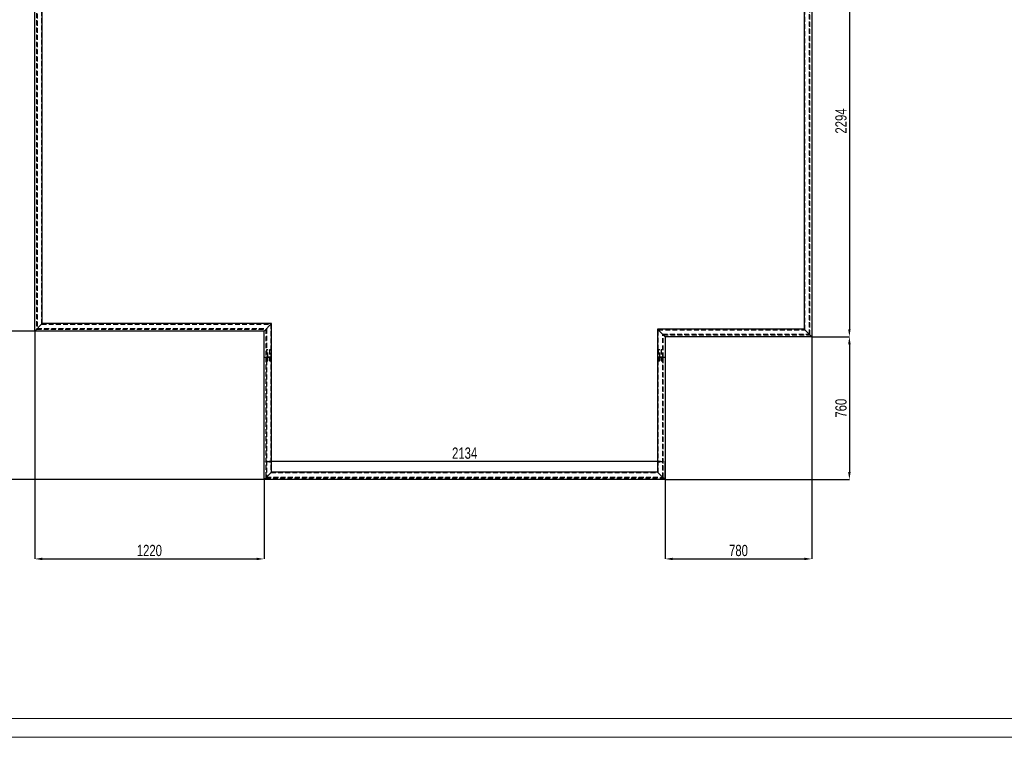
# Model space of a CAD drawing. Header units: millimetres. Extents: x 0 to 841, y 0 to 594.
# Tile 2 of 6: x 137 to 399, y 0 to 191. Entities that reach past the tile are written whole.
import ezdxf

# ---------------------------------------------------------------- set-up
doc = ezdxf.new("R2010")
doc.units = ezdxf.units.MM
doc.header["$PDSIZE"] = -1
doc.linetypes.add('HIDDEN', pattern=[1.905, 1.27, -0.635])
doc.layers.add('COTES', color=1, linetype='Continuous')
doc.layers.add('TRAIT-TIRET', color=2, linetype='HIDDEN')
doc.layers.add('TRAIT-FORT', color=4, linetype='Continuous', lineweight=25)
doc.styles.add('SLDTEXTSTYLE0', font='TXT', dxfattribs={"width": 0.75})
doc.dimstyles.new('SLDDIMSTYLE1', dxfattribs={"dimtxt": 3, "dimasz": 2, "dimexe": 0, "dimexo": 0.0625, "dimgap": 0.75, "dimtad": 1, "dimdec": 0, "dimlfac": 20, "dimrnd": 1e-09, "dimzin": 12, "dimdsep": 46, "dimtxsty": 'SLDTEXTSTYLE0', "dimsah": 1, "dimcen": 0.09, "dimadec": 0, "dimazin": 3, "dimtfac": 1, "dimtdec": 0, "dimtofl": 0, "dimtmove": 0, "dimatfit": 3, "dimfxl": 1, "dimfrac": 2, "dimtolj": 1, "dimtzin": 12, "dimarcsym": 0})

# ---------------------------------------------------------------- blocks, each defined once
blk = doc.blocks.new('_D_8')
at = {"layer": 'COTES', "color": 0, "lineweight": -2, "transparency": 16777216}
for p, q in [((154.87, 277.22), (119.44, 277.22)), ((119.44, 275.22), (119.44, 70.52)), ((202.37, 68.52), (119.44, 68.52))]:
    blk.add_line(p, q, dxfattribs=at)
at = {"layer": 'COTES', "color": 0, "transparency": 16777216}
for points in [[(119.1, 275.22), (119.77, 275.22), (119.44, 277.22)], [(119.1, 70.52), (119.77, 70.52), (119.44, 68.52)]]:
    blk.add_solid(points, dxfattribs=at)
at = {"layer": 'Defpoints', "color": 0, "transparency": 16777216}
for p in [(154.94, 277.22), (119.44, 68.52), (202.44, 68.52)]:
    blk.add_point(p, dxfattribs=at)
at = {"layer": 'COTES', "color": 0, "transparency": 16777216, "insert": (115.69, 172.87), "char_height": 3, "attachment_point": 2, "rotation": 90, "style": 'SLDTEXTSTYLE0'}
blk.add_mtext('\\A1;4174', dxfattribs=at)
blk = doc.blocks.new('_D_9')
at = {"layer": 'COTES', "color": 0, "lineweight": -2, "transparency": 16777216}
for p, q in [((141.37, 219.72), (131.44, 219.72)), ((131.44, 110.02), (131.44, 217.72)), ((141.37, 108.02), (131.44, 108.02))]:
    blk.add_line(p, q, dxfattribs=at)
at = {"layer": 'COTES', "color": 0, "transparency": 16777216}
for points in [[(131.1, 217.72), (131.77, 217.72), (131.44, 219.72)], [(131.1, 110.02), (131.77, 110.02), (131.44, 108.02)]]:
    blk.add_solid(points, dxfattribs=at)
at = {"layer": 'Defpoints', "color": 0, "transparency": 16777216}
for p in [(131.44, 219.72), (141.44, 219.72), (141.44, 108.02)]:
    blk.add_point(p, dxfattribs=at)
at = {"layer": 'COTES', "color": 0, "transparency": 16777216, "insert": (127.69, 163.87), "char_height": 3, "attachment_point": 2, "rotation": 90, "style": 'SLDTEXTSTYLE0'}
blk.add_mtext('\\A1;2234', dxfattribs=at)
blk = doc.blocks.new('_D_10')
at = {"layer": 'COTES', "color": 0, "lineweight": -2, "transparency": 16777216}
for p, q in [((141.37, 108.02), (131.44, 108.02)), ((131.44, 106.02), (131.44, 70.52)), ((202.37, 68.52), (131.44, 68.52))]:
    blk.add_line(p, q, dxfattribs=at)
at = {"layer": 'COTES', "color": 0, "transparency": 16777216}
for points in [[(131.1, 106.02), (131.77, 106.02), (131.44, 108.02)], [(131.1, 70.52), (131.77, 70.52), (131.44, 68.52)]]:
    blk.add_solid(points, dxfattribs=at)
at = {"layer": 'Defpoints', "color": 0, "transparency": 16777216}
for p in [(141.44, 108.02), (131.44, 68.52), (202.44, 68.52)]:
    blk.add_point(p, dxfattribs=at)
at = {"layer": 'COTES', "color": 0, "transparency": 16777216, "insert": (127.69, 88.27), "char_height": 3, "attachment_point": 2, "rotation": 90, "style": 'SLDTEXTSTYLE0'}
blk.add_mtext('\\A1;790', dxfattribs=at)
blk = doc.blocks.new('_D_11')
at = {"layer": 'COTES', "color": 0, "lineweight": -2, "transparency": 16777216}
for p, q in [((348.2, 106.52), (358.14, 106.52)), ((358.14, 104.52), (358.14, 70.52)), ((309.2, 68.52), (358.14, 68.52))]:
    blk.add_line(p, q, dxfattribs=at)
at = {"layer": 'COTES', "color": 0, "transparency": 16777216}
for points in [[(357.8, 104.52), (358.47, 104.52), (358.14, 106.52)], [(357.8, 70.52), (358.47, 70.52), (358.14, 68.52)]]:
    blk.add_solid(points, dxfattribs=at)
at = {"layer": 'Defpoints', "color": 0, "transparency": 16777216}
for p in [(348.14, 106.52), (309.14, 68.52), (358.14, 68.52)]:
    blk.add_point(p, dxfattribs=at)
at = {"layer": 'COTES', "color": 0, "transparency": 16777216, "insert": (354.39, 87.52), "char_height": 3, "attachment_point": 2, "rotation": 90, "style": 'SLDTEXTSTYLE0'}
blk.add_mtext('\\A1;760', dxfattribs=at)
blk = doc.blocks.new('_D_12')
at = {"layer": 'COTES', "color": 0, "lineweight": -2, "transparency": 16777216}
for p, q in [((348.2, 221.22), (358.14, 221.22)), ((358.14, 219.22), (358.14, 108.52)), ((348.2, 106.52), (358.14, 106.52))]:
    blk.add_line(p, q, dxfattribs=at)
at = {"layer": 'COTES', "color": 0, "transparency": 16777216}
for points in [[(357.8, 219.22), (358.47, 219.22), (358.14, 221.22)], [(357.8, 108.52), (358.47, 108.52), (358.14, 106.52)]]:
    blk.add_solid(points, dxfattribs=at)
at = {"layer": 'Defpoints', "color": 0, "transparency": 16777216}
for p in [(348.14, 221.22), (348.14, 106.52), (358.14, 106.52)]:
    blk.add_point(p, dxfattribs=at)
at = {"layer": 'COTES', "color": 0, "transparency": 16777216, "insert": (354.39, 163.87), "char_height": 3, "attachment_point": 2, "rotation": 90, "style": 'SLDTEXTSTYLE0'}
blk.add_mtext('\\A1;2294', dxfattribs=at)
blk = doc.blocks.new('_D_15')
at = {"layer": 'COTES', "color": 0, "lineweight": -2, "transparency": 16777216}
for p, q in [((141.44, 107.96), (141.44, 47.43)), ((202.44, 68.46), (202.44, 47.43)), ((143.44, 47.43), (200.44, 47.43))]:
    blk.add_line(p, q, dxfattribs=at)
at = {"layer": 'COTES', "color": 0, "transparency": 16777216}
for points in [[(143.44, 47.76), (143.44, 47.1), (141.44, 47.43)], [(200.44, 47.76), (200.44, 47.1), (202.44, 47.43)]]:
    blk.add_solid(points, dxfattribs=at)
at = {"layer": 'Defpoints', "color": 0, "transparency": 16777216}
for p in [(141.44, 108.02), (202.44, 68.52), (202.44, 47.43)]:
    blk.add_point(p, dxfattribs=at)
at = {"layer": 'COTES', "color": 0, "transparency": 16777216, "insert": (171.94, 51.18), "char_height": 3, "attachment_point": 2, "style": 'SLDTEXTSTYLE0'}
blk.add_mtext('\\A1;1220', dxfattribs=at)
blk = doc.blocks.new('_D_16')
at = {"layer": 'COTES', "color": 0, "lineweight": -2, "transparency": 16777216}
for p, q in [((202.44, 68.58), (202.44, 73.31)), ((307.14, 73.31), (204.44, 73.31)), ((309.14, 68.58), (309.14, 73.31))]:
    blk.add_line(p, q, dxfattribs=at)
at = {"layer": 'COTES', "color": 0, "transparency": 16777216}
for points in [[(204.44, 73.64), (204.44, 72.97), (202.44, 73.31)], [(307.14, 73.64), (307.14, 72.97), (309.14, 73.31)]]:
    blk.add_solid(points, dxfattribs=at)
at = {"layer": 'Defpoints', "color": 0, "transparency": 16777216}
for p in [(202.44, 73.31), (202.44, 68.52), (309.14, 68.52)]:
    blk.add_point(p, dxfattribs=at)
at = {"layer": 'COTES', "color": 0, "transparency": 16777216, "insert": (255.79, 77.06), "char_height": 3, "attachment_point": 2, "style": 'SLDTEXTSTYLE0'}
blk.add_mtext('\\A1;2134', dxfattribs=at)
blk = doc.blocks.new('_D_17')
at = {"layer": 'COTES', "color": 0, "lineweight": -2, "transparency": 16777216}
for p, q in [((348.14, 106.46), (348.14, 47.43)), ((309.14, 100.96), (309.14, 47.43)), ((311.14, 47.43), (346.14, 47.43))]:
    blk.add_line(p, q, dxfattribs=at)
at = {"layer": 'COTES', "color": 0, "transparency": 16777216}
for points in [[(311.14, 47.76), (311.14, 47.1), (309.14, 47.43)], [(346.14, 47.76), (346.14, 47.1), (348.14, 47.43)]]:
    blk.add_solid(points, dxfattribs=at)
at = {"layer": 'Defpoints', "color": 0, "transparency": 16777216}
for p in [(348.14, 106.52), (309.14, 101.02), (348.14, 47.43)]:
    blk.add_point(p, dxfattribs=at)
at = {"layer": 'COTES', "color": 0, "transparency": 16777216, "insert": (328.64, 51.18), "char_height": 3, "attachment_point": 2, "style": 'SLDTEXTSTYLE0'}
blk.add_mtext('\\A1;780', dxfattribs=at)

msp = doc.modelspace()

# ---------------------------------------------------------------- linework, layer by layer
at = {"lineweight": 18}
for p, q in [((836, 5), (5, 5)), ((841, 0), (0, 0))]:
    msp.add_line(p, q, dxfattribs=at)
at = {"layer": 'TRAIT-FORT', "lineweight": 25}
for p, q in [((348.135, 221.222), (348.135, 106.522)), ((141.435, 108.022), (141.435, 219.722)), ((143.435, 110.022), (143.435, 217.722)), ((346.135, 219.221), (346.135, 108.522)), ((141.435, 108.022), (143.435, 110.022)), ((204.435, 110.022), (143.435, 110.022)), ((202.435, 108.022), (204.435, 110.022)), ((204.435, 101.022), (204.435, 110.022)), ((202.435, 108.022), (141.435, 108.022)), ((202.435, 101.022), (202.435, 108.022)), ((309.135, 106.522), (307.135, 108.522)), ((346.135, 108.522), (307.135, 108.522)), ((307.135, 108.522), (307.135, 101.022)), ((348.135, 106.522), (346.135, 108.522)), ((348.135, 106.522), (309.135, 106.522)), ((309.135, 106.522), (309.135, 101.022)), ((204.435, 101.022), (202.435, 101.022)), ((202.435, 68.521), (202.435, 101.021)), ((204.435, 101.021), (202.435, 101.021)), ((203.085, 101.022), (203.085, 101.021)), ((203.485, 101.021), (203.485, 101.022)), ((203.885, 101.022), (203.885, 101.021)), ((204.285, 101.021), (204.285, 101.022)), ((204.435, 70.522), (204.435, 101.021)), ((309.135, 101.022), (307.135, 101.022)), ((307.135, 101.021), (307.135, 70.522)), ((309.135, 101.021), (307.135, 101.021)), ((307.285, 101.022), (307.285, 101.021)), ((307.686, 101.021), (307.686, 101.022)), ((308.085, 101.022), (308.085, 101.021)), ((308.486, 101.021), (308.486, 101.022)), ((309.135, 101.021), (309.135, 68.521)), ((202.435, 68.521), (204.435, 70.522)), ((309.135, 68.521), (202.435, 68.521)), ((307.135, 70.522), (204.435, 70.522)), ((307.135, 70.522), (309.135, 68.521))]:
    msp.add_line(p, q, dxfattribs=at)
at = {"layer": 'TRAIT-TIRET'}
for p, q in [((347.486, 107.172), (347.486, 220.722)), ((347.636, 107.021), (347.636, 220.872)), ((141.935, 219.221), (141.935, 108.522)), ((142.085, 219.072), (142.085, 108.672)), ((143.285, 217.871), (143.285, 109.871)), ((346.285, 108.372), (346.285, 219.521)), ((141.935, 108.522), (202.935, 108.522)), ((142.085, 108.672), (203.085, 108.672)), ((143.285, 109.871), (204.285, 109.871)), ((202.935, 108.522), (202.935, 101.047)), ((203.085, 108.672), (203.085, 103.047)), ((204.285, 109.871), (204.285, 101.047)), ((307.285, 103.047), (307.285, 108.372)), ((307.285, 108.372), (346.285, 108.372)), ((308.486, 101.047), (308.486, 107.172)), ((308.486, 107.172), (347.486, 107.172)), ((308.635, 101.047), (308.635, 107.021)), ((308.635, 107.021), (347.636, 107.021)), ((203.485, 103.047), (203.085, 103.047)), ((203.085, 103.047), (203.085, 101.022)), ((203.485, 101.022), (203.485, 103.047)), ((204.285, 103.047), (203.885, 103.047)), ((203.885, 103.047), (203.885, 101.022)), ((307.686, 103.047), (307.285, 103.047)), ((307.285, 103.047), (307.285, 101.022)), ((307.686, 101.022), (307.686, 103.047)), ((308.486, 103.047), (308.085, 103.047)), ((308.085, 103.047), (308.085, 101.022)), ((203.235, 101.047), (202.935, 101.047)), ((202.935, 100.997), (202.935, 69.022)), ((203.235, 100.997), (202.935, 100.997)), ((203.085, 101.021), (203.085, 100.247)), ((203.085, 100.247), (203.085, 69.171)), ((203.085, 100.247), (203.485, 100.247)), ((203.085, 100.247), (203.201, 100.047)), ((203.37, 100.047), (203.201, 100.047)), ((204.135, 101.047), (203.235, 101.047)), ((204.135, 100.997), (203.235, 100.997)), ((203.37, 100.047), (203.485, 100.247)), ((203.485, 100.247), (203.485, 101.021)), ((203.885, 101.021), (203.885, 100.247)), ((203.885, 100.247), (204.285, 100.247)), ((203.885, 100.247), (204.001, 100.047)), ((204.17, 100.047), (204.001, 100.047)), ((204.435, 101.047), (204.135, 101.047)), ((204.435, 100.997), (204.135, 100.997)), ((204.17, 100.047), (204.285, 100.247)), ((204.285, 101.022), (204.285, 101.047)), ((204.285, 100.997), (204.285, 101.021)), ((204.285, 100.997), (204.285, 70.372)), ((307.435, 101.047), (307.135, 101.047)), ((307.435, 100.997), (307.135, 100.997)), ((307.285, 101.021), (307.285, 100.247)), ((307.285, 70.372), (307.285, 100.247)), ((307.285, 100.247), (307.686, 100.247)), ((307.285, 100.247), (307.401, 100.047)), ((307.57, 100.047), (307.401, 100.047)), ((308.336, 101.047), (307.435, 101.047)), ((308.336, 100.997), (307.435, 100.997)), ((307.57, 100.047), (307.686, 100.247)), ((307.686, 100.247), (307.686, 101.021)), ((308.085, 101.021), (308.085, 100.247)), ((308.085, 100.247), (308.486, 100.247)), ((308.085, 100.247), (308.201, 100.047)), ((308.37, 100.047), (308.201, 100.047)), ((308.635, 101.047), (308.336, 101.047)), ((308.635, 100.997), (308.336, 100.997)), ((308.37, 100.047), (308.486, 100.247)), ((308.486, 101.022), (308.486, 101.047)), ((308.486, 100.997), (308.486, 101.021)), ((308.486, 69.171), (308.486, 100.997)), ((308.635, 69.022), (308.635, 100.997)), ((202.935, 69.022), (308.635, 69.022)), ((203.085, 69.171), (308.486, 69.171)), ((204.285, 70.372), (307.285, 70.372))]:
    msp.add_line(p, q, dxfattribs=at)

# ---------------------------------------------------------------- dimensions: what is measured, and where the dimension line sits
at = {"layer": 'COTES'}
for base, p1, p2, angle, picture, middle in [((119.435, 68.522), (154.935, 277.222), (202.435, 68.522), 90, '_D_8', (119.435, 172.872)), ((358.135, 106.522), (348.135, 221.222), (348.135, 106.522), 90, '_D_12', (358.135, 163.872)), ((131.435, 219.722), (141.435, 108.022), (141.435, 219.722), 90, '_D_9', (131.435, 163.872)), ((131.435, 68.522), (141.435, 108.022), (202.435, 68.522), 90, '_D_10', (131.435, 88.272)), ((358.135, 68.522), (348.135, 106.522), (309.135, 68.522), 90, '_D_11', (358.135, 87.522)), ((348.135, 47.43), (309.135, 101.022), (348.135, 106.522), 0, '_D_17', (328.635, 47.43))]:
    dim = msp.add_linear_dim(base=base, p1=p1, p2=p2, angle=angle, dimstyle='SLDDIMSTYLE1', dxfattribs=at)
    dim.commit()
    dim.dimension.update_dxf_attribs({"geometry": picture, "text_midpoint": middle, "dimtype": 160})
for base, p1, picture, middle in [((202.435, 47.43), (141.435, 108.022), '_D_15', (171.935, 47.43)), ((202.435, 73.306), (309.135, 68.522), '_D_16', (255.785, 73.306))]:
    dim = msp.add_linear_dim(base=base, p1=p1, p2=(202.435, 68.522), dimstyle='SLDDIMSTYLE1', dxfattribs=at)
    dim.commit()
    dim.dimension.update_dxf_attribs({"geometry": picture, "text_midpoint": middle, "dimtype": 160})

doc.saveas('drawing.dxf')
